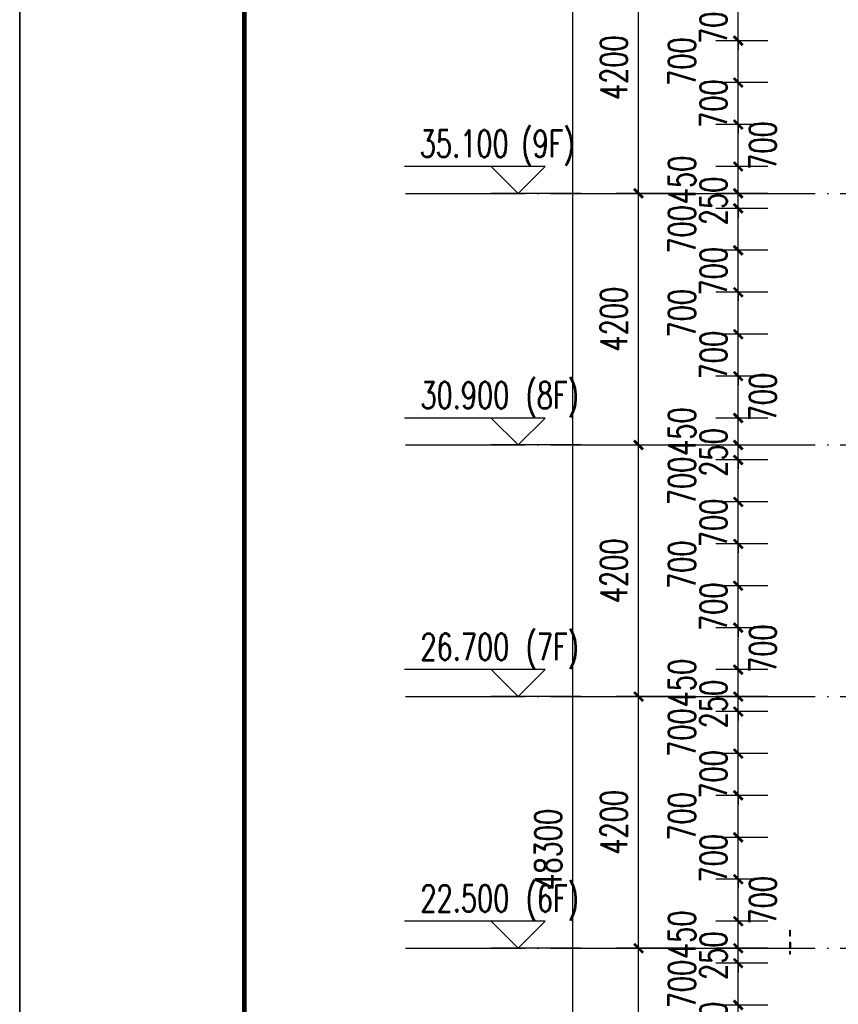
# Model space of a CAD drawing. Header units: millimetres. Extents: x 708158 to 1984082, y -168213 to -53.
# Tile 4 of 220: x 708158 to 721824, y -64394 to -47957. Entities that reach past the tile are written whole.
import ezdxf

# ---------------------------------------------------------------- set-up
doc = ezdxf.new("R2010")
doc.units = ezdxf.units.MM
doc.header["$LTSCALE"] = 1000
doc.linetypes.add('DOTE', pattern=[2.42, 2, -0.2, 0.02, -0.2])
doc.layers.get('0').update_dxf_attribs({"color": 8})
for name, color, linetype in [('A-AXIS', 1, 'DOTE'), ('DIM_ELEV', 3, 'Continuous'), ('PUB_DIM', 3, 'Continuous'), ('PUB_TEXT', 7, 'Continuous')]:
    doc.layers.add(name, color=color, linetype=linetype)
doc.layers.add('图框', color=4, linetype='Continuous', lineweight=35)
doc.styles.add('_TCH_DIM', font='SIMPLEX', dxfattribs={"bigfont": 'GBCBIG'})
doc.styles.add('_TCH_DIM_T3', font='SIMPLEX', dxfattribs={"width": 0.705882, "bigfont": 'GBCBIG'})
doc.dimstyles.new('_TCH_ARCH&&150', dxfattribs={"dimtxt": 446.25, "dimasz": 150, "dimexe": 375, "dimexo": 450, "dimgap": 189.375, "dimtad": 1, "dimdec": 0, "dimzin": 0, "dimdsep": 46, "dimtxsty": '_TCH_DIM_T3', "dimblk": 'ARCHTICK', "dimcen": 0.09, "dimclrt": 7, "dimazin": 2, "dimtfac": 1, "dimtdec": 0, "dimtix": 1, "dimtmove": 2, "dimatfit": 3, "dimfxl": 1, "dimtolj": 1, "dimtzin": 0, "dimarcsym": 0})

# ---------------------------------------------------------------- blocks, each defined once
blk = doc.blocks.new('A$C998f5811')
at = {"layer": '图框', "color": 4}
blk.add_line((-126150, 89100), (-126150, 0), dxfattribs=at)
at = {"layer": '图框', "color": 4, "const_width": 74.2}
blk.add_lwpolyline([(-122400, 1500), (-1500, 1500), (-1500, 87600), (-122400, 87600)], close=True, dxfattribs=at)
blk = doc.blocks.new('_ArchTick')
at = {"color": 0, "linetype": 'ByBlock', "const_width": 0.3}
blk.add_lwpolyline([(-0.5, -0.5), (0.5, 0.5)], dxfattribs=at)
blk = doc.blocks.new('*D175')
at = {"layer": 'Defpoints', "color": 0, "transparency": 16777216}
for p in [(717393, -37657), (719866, -37657), (719866, -85957)]:
    blk.add_point(p, dxfattribs=at)
at = {"layer": 'PUB_DIM', "color": 0, "lineweight": -2, "transparency": 16777216}
for p, q in [((719416, -37657), (717018, -37657)), ((717393, -85957), (717393, -37657)), ((719416, -85957), (717018, -85957))]:
    blk.add_line(p, q, dxfattribs=at)
at = {"layer": 'PUB_DIM', "color": 0, "lineweight": -2, "transparency": 16777216, "xscale": 150, "yscale": 150, "zscale": 150}
for p, rotation in [((717393, -37657), 90), ((717393, -85957), 270)]:
    blk.add_blockref('_ArchTick', p, dxfattribs=dict(at, rotation=rotation))
at = {"layer": 'PUB_DIM', "color": 7, "transparency": 16777216, "insert": (716980, -61807), "char_height": 446.2, "attachment_point": 5, "rotation": 90, "style": '_TCH_DIM_T3'}
blk.add_mtext('\\A1;48300', dxfattribs=at)
blk = doc.blocks.new('*D180')
at = {"layer": 'Defpoints', "color": 0, "transparency": 16777216}
for p in [(718489, -63457), (719866, -63457), (719866, -67657)]:
    blk.add_point(p, dxfattribs=at)
at = {"layer": 'PUB_DIM', "color": 0, "lineweight": -2, "transparency": 16777216}
for p, q in [((719416, -63457), (718114, -63457)), ((718489, -67657), (718489, -63457)), ((719416, -67657), (718114, -67657))]:
    blk.add_line(p, q, dxfattribs=at)
at = {"layer": 'PUB_DIM', "color": 0, "lineweight": -2, "transparency": 16777216, "xscale": 150, "yscale": 150, "zscale": 150}
for p, rotation in [((718489, -63457), 90), ((718489, -67657), 270)]:
    blk.add_blockref('_ArchTick', p, dxfattribs=dict(at, rotation=rotation))
at = {"layer": 'PUB_DIM', "color": 7, "transparency": 16777216, "insert": (718077, -65557), "char_height": 446.2, "attachment_point": 5, "rotation": 90, "style": '_TCH_DIM_T3'}
blk.add_mtext('\\A1;4200', dxfattribs=at)
blk = doc.blocks.new('*D181')
at = {"layer": 'Defpoints', "color": 0, "transparency": 16777216}
for p in [(718489, -59257), (719866, -59257), (719866, -63457)]:
    blk.add_point(p, dxfattribs=at)
at = {"layer": 'PUB_DIM', "color": 0, "lineweight": -2, "transparency": 16777216}
for p, q in [((719416, -59257), (718114, -59257)), ((718489, -63457), (718489, -59257)), ((719416, -63457), (718114, -63457))]:
    blk.add_line(p, q, dxfattribs=at)
at = {"layer": 'PUB_DIM', "color": 0, "lineweight": -2, "transparency": 16777216, "xscale": 150, "yscale": 150, "zscale": 150}
for p, rotation in [((718489, -59257), 90), ((718489, -63457), 270)]:
    blk.add_blockref('_ArchTick', p, dxfattribs=dict(at, rotation=rotation))
at = {"layer": 'PUB_DIM', "color": 7, "transparency": 16777216, "insert": (718077, -61357), "char_height": 446.2, "attachment_point": 5, "rotation": 90, "style": '_TCH_DIM_T3'}
blk.add_mtext('\\A1;4200', dxfattribs=at)
blk = doc.blocks.new('*D182')
at = {"layer": 'Defpoints', "color": 0, "transparency": 16777216}
for p in [(718489, -55057), (719866, -55057), (719866, -59257)]:
    blk.add_point(p, dxfattribs=at)
at = {"layer": 'PUB_DIM', "color": 0, "lineweight": -2, "transparency": 16777216}
for p, q in [((719416, -55057), (718114, -55057)), ((718489, -59257), (718489, -55057)), ((719416, -59257), (718114, -59257))]:
    blk.add_line(p, q, dxfattribs=at)
at = {"layer": 'PUB_DIM', "color": 0, "lineweight": -2, "transparency": 16777216, "xscale": 150, "yscale": 150, "zscale": 150}
for p, rotation in [((718489, -55057), 90), ((718489, -59257), 270)]:
    blk.add_blockref('_ArchTick', p, dxfattribs=dict(at, rotation=rotation))
at = {"layer": 'PUB_DIM', "color": 7, "transparency": 16777216, "insert": (718077, -57157), "char_height": 446.2, "attachment_point": 5, "rotation": 90, "style": '_TCH_DIM_T3'}
blk.add_mtext('\\A1;4200', dxfattribs=at)
blk = doc.blocks.new('*D183')
at = {"layer": 'Defpoints', "color": 0, "transparency": 16777216}
for p in [(718489, -50857), (719866, -50857), (719866, -55057)]:
    blk.add_point(p, dxfattribs=at)
at = {"layer": 'PUB_DIM', "color": 0, "lineweight": -2, "transparency": 16777216}
for p, q in [((719416, -50857), (718114, -50857)), ((718489, -55057), (718489, -50857)), ((719416, -55057), (718114, -55057))]:
    blk.add_line(p, q, dxfattribs=at)
at = {"layer": 'PUB_DIM', "color": 0, "lineweight": -2, "transparency": 16777216, "xscale": 150, "yscale": 150, "zscale": 150}
for p, rotation in [((718489, -50857), 90), ((718489, -55057), 270)]:
    blk.add_blockref('_ArchTick', p, dxfattribs=dict(at, rotation=rotation))
at = {"layer": 'PUB_DIM', "color": 7, "transparency": 16777216, "insert": (718077, -52957), "char_height": 446.2, "attachment_point": 5, "rotation": 90, "style": '_TCH_DIM_T3'}
blk.add_mtext('\\A1;4200', dxfattribs=at)
blk = doc.blocks.new('*D184')
at = {"layer": 'Defpoints', "color": 0, "transparency": 16777216}
for p in [(718489, -46657), (719866, -46657), (719866, -50857)]:
    blk.add_point(p, dxfattribs=at)
at = {"layer": 'PUB_DIM', "color": 0, "lineweight": -2, "transparency": 16777216}
for p, q in [((719416, -46657), (718114, -46657)), ((718489, -50857), (718489, -46657)), ((719416, -50857), (718114, -50857))]:
    blk.add_line(p, q, dxfattribs=at)
at = {"layer": 'PUB_DIM', "color": 0, "lineweight": -2, "transparency": 16777216, "xscale": 150, "yscale": 150, "zscale": 150}
for p, rotation in [((718489, -46657), 90), ((718489, -50857), 270)]:
    blk.add_blockref('_ArchTick', p, dxfattribs=dict(at, rotation=rotation))
at = {"layer": 'PUB_DIM', "color": 7, "transparency": 16777216, "insert": (718077, -48757), "char_height": 446.2, "attachment_point": 5, "rotation": 90, "style": '_TCH_DIM_T3'}
blk.add_mtext('\\A1;4200', dxfattribs=at)
blk = doc.blocks.new('*D218')
at = {"layer": 'Defpoints', "color": 0, "transparency": 16777216}
for p in [(720153, -64407), (721100, -64407), (721100, -65107)]:
    blk.add_point(p, dxfattribs=at)
at = {"layer": 'PUB_DIM', "color": 0, "lineweight": -2, "transparency": 16777216}
for p, q in [((720153, -64407), (720153, -64257)), ((720650, -64407), (719778, -64407)), ((720153, -65107), (720153, -64407)), ((720650, -65107), (719778, -65107)), ((720153, -65107), (720153, -65257))]:
    blk.add_line(p, q, dxfattribs=at)
at = {"layer": 'PUB_DIM', "color": 0, "lineweight": -2, "transparency": 16777216, "xscale": 150, "yscale": 150, "zscale": 150}
for p, rotation in [((720153, -64407), 270), ((720153, -65107), 90)]:
    blk.add_blockref('_ArchTick', p, dxfattribs=dict(at, rotation=rotation))
at = {"layer": 'PUB_DIM', "color": 7, "transparency": 16777216, "insert": (719740, -64757), "char_height": 446.2, "attachment_point": 5, "rotation": 90, "style": '_TCH_DIM_T3'}
blk.add_mtext('\\A1;700', dxfattribs=at)
blk = doc.blocks.new('*D219')
at = {"layer": 'Defpoints', "color": 0, "transparency": 16777216}
for p in [(720153, -63707), (721100, -63707), (721100, -64407)]:
    blk.add_point(p, dxfattribs=at)
at = {"layer": 'PUB_DIM', "color": 0, "lineweight": -2, "transparency": 16777216}
for p, q in [((720650, -63707), (719778, -63707)), ((720153, -64407), (720153, -63707)), ((720650, -64407), (719778, -64407))]:
    blk.add_line(p, q, dxfattribs=at)
at = {"layer": 'PUB_DIM', "color": 0, "lineweight": -2, "transparency": 16777216, "xscale": 150, "yscale": 150, "zscale": 150}
for p, rotation in [((720153, -63707), 90), ((720153, -64407), 270)]:
    blk.add_blockref('_ArchTick', p, dxfattribs=dict(at, rotation=rotation))
at = {"layer": 'PUB_DIM', "color": 7, "transparency": 16777216, "insert": (719215, -64057), "char_height": 446.2, "attachment_point": 5, "rotation": 90, "style": '_TCH_DIM_T3'}
blk.add_mtext('\\A1;700', dxfattribs=at)
blk = doc.blocks.new('*D220')
at = {"layer": 'Defpoints', "color": 0, "transparency": 16777216}
for p in [(720153, -63457), (721100, -63457), (721100, -63707)]:
    blk.add_point(p, dxfattribs=at)
at = {"layer": 'PUB_DIM', "color": 0, "lineweight": -2, "transparency": 16777216}
for p, q in [((720153, -63457), (720153, -63307)), ((720650, -63457), (719778, -63457)), ((720153, -63707), (720153, -63457)), ((720650, -63707), (719778, -63707)), ((720153, -63707), (720153, -63857))]:
    blk.add_line(p, q, dxfattribs=at)
at = {"layer": 'PUB_DIM', "color": 0, "lineweight": -2, "transparency": 16777216, "xscale": 150, "yscale": 150, "zscale": 150}
for p, rotation in [((720153, -63457), 270), ((720153, -63707), 90)]:
    blk.add_blockref('_ArchTick', p, dxfattribs=dict(at, rotation=rotation))
at = {"layer": 'PUB_DIM', "color": 7, "transparency": 16777216, "insert": (719740, -63582), "char_height": 446.2, "attachment_point": 5, "rotation": 90, "style": '_TCH_DIM_T3'}
blk.add_mtext('\\A1;250', dxfattribs=at)
blk = doc.blocks.new('*D221')
at = {"layer": 'Defpoints', "color": 0, "transparency": 16777216}
for p in [(720153, -63007), (721100, -63007), (721100, -63457)]:
    blk.add_point(p, dxfattribs=at)
at = {"layer": 'PUB_DIM', "color": 0, "lineweight": -2, "transparency": 16777216}
for p, q in [((720650, -63007), (719778, -63007)), ((720153, -63457), (720153, -63007)), ((720650, -63457), (719778, -63457))]:
    blk.add_line(p, q, dxfattribs=at)
at = {"layer": 'PUB_DIM', "color": 0, "lineweight": -2, "transparency": 16777216, "xscale": 150, "yscale": 150, "zscale": 150}
for p, rotation in [((720153, -63007), 90), ((720153, -63457), 270)]:
    blk.add_blockref('_ArchTick', p, dxfattribs=dict(at, rotation=rotation))
at = {"layer": 'PUB_DIM', "color": 7, "transparency": 16777216, "insert": (719215, -63232), "char_height": 446.2, "attachment_point": 5, "rotation": 90, "style": '_TCH_DIM_T3'}
blk.add_mtext('\\A1;450', dxfattribs=at)
blk = doc.blocks.new('*D222')
at = {"layer": 'Defpoints', "color": 0, "transparency": 16777216}
for p in [(720153, -62307), (721100, -62307), (721100, -63007)]:
    blk.add_point(p, dxfattribs=at)
at = {"layer": 'PUB_DIM', "color": 0, "lineweight": -2, "transparency": 16777216}
for p, q in [((720650, -62307), (719778, -62307)), ((720153, -63007), (720153, -62307)), ((720650, -63007), (719778, -63007))]:
    blk.add_line(p, q, dxfattribs=at)
at = {"layer": 'PUB_DIM', "color": 0, "lineweight": -2, "transparency": 16777216, "xscale": 150, "yscale": 150, "zscale": 150}
for p, rotation in [((720153, -62307), 90), ((720153, -63007), 270)]:
    blk.add_blockref('_ArchTick', p, dxfattribs=dict(at, rotation=rotation))
at = {"layer": 'PUB_DIM', "color": 7, "transparency": 16777216, "insert": (720565, -62657), "char_height": 446.2, "attachment_point": 5, "rotation": 90, "style": '_TCH_DIM_T3'}
blk.add_mtext('\\A1;700', dxfattribs=at)
blk = doc.blocks.new('*D223')
at = {"layer": 'Defpoints', "color": 0, "transparency": 16777216}
for p in [(720153, -61607), (721100, -61607), (721100, -62307)]:
    blk.add_point(p, dxfattribs=at)
at = {"layer": 'PUB_DIM', "color": 0, "lineweight": -2, "transparency": 16777216}
for p, q in [((720153, -61607), (720153, -61457)), ((720650, -61607), (719778, -61607)), ((720153, -62307), (720153, -61607)), ((720650, -62307), (719778, -62307)), ((720153, -62307), (720153, -62457))]:
    blk.add_line(p, q, dxfattribs=at)
at = {"layer": 'PUB_DIM', "color": 0, "lineweight": -2, "transparency": 16777216, "xscale": 150, "yscale": 150, "zscale": 150}
for p, rotation in [((720153, -61607), 270), ((720153, -62307), 90)]:
    blk.add_blockref('_ArchTick', p, dxfattribs=dict(at, rotation=rotation))
at = {"layer": 'PUB_DIM', "color": 7, "transparency": 16777216, "insert": (719740, -61957), "char_height": 446.2, "attachment_point": 5, "rotation": 90, "style": '_TCH_DIM_T3'}
blk.add_mtext('\\A1;700', dxfattribs=at)
blk = doc.blocks.new('*D224')
at = {"layer": 'Defpoints', "color": 0, "transparency": 16777216}
for p in [(720153, -60907), (721100, -60907), (721100, -61607)]:
    blk.add_point(p, dxfattribs=at)
at = {"layer": 'PUB_DIM', "color": 0, "lineweight": -2, "transparency": 16777216}
for p, q in [((720650, -60907), (719778, -60907)), ((720153, -61607), (720153, -60907)), ((720650, -61607), (719778, -61607))]:
    blk.add_line(p, q, dxfattribs=at)
at = {"layer": 'PUB_DIM', "color": 0, "lineweight": -2, "transparency": 16777216, "xscale": 150, "yscale": 150, "zscale": 150}
for p, rotation in [((720153, -60907), 90), ((720153, -61607), 270)]:
    blk.add_blockref('_ArchTick', p, dxfattribs=dict(at, rotation=rotation))
at = {"layer": 'PUB_DIM', "color": 7, "transparency": 16777216, "insert": (719215, -61257), "char_height": 446.2, "attachment_point": 5, "rotation": 90, "style": '_TCH_DIM_T3'}
blk.add_mtext('\\A1;700', dxfattribs=at)
blk = doc.blocks.new('*D225')
at = {"layer": 'Defpoints', "color": 0, "transparency": 16777216}
for p in [(720153, -60207), (721100, -60207), (721100, -60907)]:
    blk.add_point(p, dxfattribs=at)
at = {"layer": 'PUB_DIM', "color": 0, "lineweight": -2, "transparency": 16777216}
for p, q in [((720153, -60207), (720153, -60057)), ((720650, -60207), (719778, -60207)), ((720153, -60907), (720153, -60207)), ((720650, -60907), (719778, -60907)), ((720153, -60907), (720153, -61057))]:
    blk.add_line(p, q, dxfattribs=at)
at = {"layer": 'PUB_DIM', "color": 0, "lineweight": -2, "transparency": 16777216, "xscale": 150, "yscale": 150, "zscale": 150}
for p, rotation in [((720153, -60207), 270), ((720153, -60907), 90)]:
    blk.add_blockref('_ArchTick', p, dxfattribs=dict(at, rotation=rotation))
at = {"layer": 'PUB_DIM', "color": 7, "transparency": 16777216, "insert": (719740, -60557), "char_height": 446.2, "attachment_point": 5, "rotation": 90, "style": '_TCH_DIM_T3'}
blk.add_mtext('\\A1;700', dxfattribs=at)
blk = doc.blocks.new('*D226')
at = {"layer": 'Defpoints', "color": 0, "transparency": 16777216}
for p in [(720153, -59507), (721100, -59507), (721100, -60207)]:
    blk.add_point(p, dxfattribs=at)
at = {"layer": 'PUB_DIM', "color": 0, "lineweight": -2, "transparency": 16777216}
for p, q in [((720650, -59507), (719778, -59507)), ((720153, -60207), (720153, -59507)), ((720650, -60207), (719778, -60207))]:
    blk.add_line(p, q, dxfattribs=at)
at = {"layer": 'PUB_DIM', "color": 0, "lineweight": -2, "transparency": 16777216, "xscale": 150, "yscale": 150, "zscale": 150}
for p, rotation in [((720153, -59507), 90), ((720153, -60207), 270)]:
    blk.add_blockref('_ArchTick', p, dxfattribs=dict(at, rotation=rotation))
at = {"layer": 'PUB_DIM', "color": 7, "transparency": 16777216, "insert": (719215, -59857), "char_height": 446.2, "attachment_point": 5, "rotation": 90, "style": '_TCH_DIM_T3'}
blk.add_mtext('\\A1;700', dxfattribs=at)
blk = doc.blocks.new('*D227')
at = {"layer": 'Defpoints', "color": 0, "transparency": 16777216}
for p in [(720153, -59257), (721100, -59257), (721100, -59507)]:
    blk.add_point(p, dxfattribs=at)
at = {"layer": 'PUB_DIM', "color": 0, "lineweight": -2, "transparency": 16777216}
for p, q in [((720153, -59257), (720153, -59107)), ((720650, -59257), (719778, -59257)), ((720153, -59507), (720153, -59257)), ((720650, -59507), (719778, -59507)), ((720153, -59507), (720153, -59657))]:
    blk.add_line(p, q, dxfattribs=at)
at = {"layer": 'PUB_DIM', "color": 0, "lineweight": -2, "transparency": 16777216, "xscale": 150, "yscale": 150, "zscale": 150}
for p, rotation in [((720153, -59257), 270), ((720153, -59507), 90)]:
    blk.add_blockref('_ArchTick', p, dxfattribs=dict(at, rotation=rotation))
at = {"layer": 'PUB_DIM', "color": 7, "transparency": 16777216, "insert": (719740, -59382), "char_height": 446.2, "attachment_point": 5, "rotation": 90, "style": '_TCH_DIM_T3'}
blk.add_mtext('\\A1;250', dxfattribs=at)
blk = doc.blocks.new('*D228')
at = {"layer": 'Defpoints', "color": 0, "transparency": 16777216}
for p in [(720153, -58807), (721100, -58807), (721100, -59257)]:
    blk.add_point(p, dxfattribs=at)
at = {"layer": 'PUB_DIM', "color": 0, "lineweight": -2, "transparency": 16777216}
for p, q in [((720650, -58807), (719778, -58807)), ((720153, -59257), (720153, -58807)), ((720650, -59257), (719778, -59257))]:
    blk.add_line(p, q, dxfattribs=at)
at = {"layer": 'PUB_DIM', "color": 0, "lineweight": -2, "transparency": 16777216, "xscale": 150, "yscale": 150, "zscale": 150}
for p, rotation in [((720153, -58807), 90), ((720153, -59257), 270)]:
    blk.add_blockref('_ArchTick', p, dxfattribs=dict(at, rotation=rotation))
at = {"layer": 'PUB_DIM', "color": 7, "transparency": 16777216, "insert": (719215, -59032), "char_height": 446.2, "attachment_point": 5, "rotation": 90, "style": '_TCH_DIM_T3'}
blk.add_mtext('\\A1;450', dxfattribs=at)
blk = doc.blocks.new('*D229')
at = {"layer": 'Defpoints', "color": 0, "transparency": 16777216}
for p in [(720153, -58107), (721100, -58107), (721100, -58807)]:
    blk.add_point(p, dxfattribs=at)
at = {"layer": 'PUB_DIM', "color": 0, "lineweight": -2, "transparency": 16777216}
for p, q in [((720650, -58107), (719778, -58107)), ((720153, -58807), (720153, -58107)), ((720650, -58807), (719778, -58807))]:
    blk.add_line(p, q, dxfattribs=at)
at = {"layer": 'PUB_DIM', "color": 0, "lineweight": -2, "transparency": 16777216, "xscale": 150, "yscale": 150, "zscale": 150}
for p, rotation in [((720153, -58107), 90), ((720153, -58807), 270)]:
    blk.add_blockref('_ArchTick', p, dxfattribs=dict(at, rotation=rotation))
at = {"layer": 'PUB_DIM', "color": 7, "transparency": 16777216, "insert": (720565, -58457), "char_height": 446.2, "attachment_point": 5, "rotation": 90, "style": '_TCH_DIM_T3'}
blk.add_mtext('\\A1;700', dxfattribs=at)
blk = doc.blocks.new('*D230')
at = {"layer": 'Defpoints', "color": 0, "transparency": 16777216}
for p in [(720153, -57407), (721100, -57407), (721100, -58107)]:
    blk.add_point(p, dxfattribs=at)
at = {"layer": 'PUB_DIM', "color": 0, "lineweight": -2, "transparency": 16777216}
for p, q in [((720153, -57407), (720153, -57257)), ((720650, -57407), (719778, -57407)), ((720153, -58107), (720153, -57407)), ((720650, -58107), (719778, -58107)), ((720153, -58107), (720153, -58257))]:
    blk.add_line(p, q, dxfattribs=at)
at = {"layer": 'PUB_DIM', "color": 0, "lineweight": -2, "transparency": 16777216, "xscale": 150, "yscale": 150, "zscale": 150}
for p, rotation in [((720153, -57407), 270), ((720153, -58107), 90)]:
    blk.add_blockref('_ArchTick', p, dxfattribs=dict(at, rotation=rotation))
at = {"layer": 'PUB_DIM', "color": 7, "transparency": 16777216, "insert": (719740, -57757), "char_height": 446.2, "attachment_point": 5, "rotation": 90, "style": '_TCH_DIM_T3'}
blk.add_mtext('\\A1;700', dxfattribs=at)
blk = doc.blocks.new('*D231')
at = {"layer": 'Defpoints', "color": 0, "transparency": 16777216}
for p in [(720153, -56707), (721100, -56707), (721100, -57407)]:
    blk.add_point(p, dxfattribs=at)
at = {"layer": 'PUB_DIM', "color": 0, "lineweight": -2, "transparency": 16777216}
for p, q in [((720650, -56707), (719778, -56707)), ((720153, -57407), (720153, -56707)), ((720650, -57407), (719778, -57407))]:
    blk.add_line(p, q, dxfattribs=at)
at = {"layer": 'PUB_DIM', "color": 0, "lineweight": -2, "transparency": 16777216, "xscale": 150, "yscale": 150, "zscale": 150}
for p, rotation in [((720153, -56707), 90), ((720153, -57407), 270)]:
    blk.add_blockref('_ArchTick', p, dxfattribs=dict(at, rotation=rotation))
at = {"layer": 'PUB_DIM', "color": 7, "transparency": 16777216, "insert": (719215, -57057), "char_height": 446.2, "attachment_point": 5, "rotation": 90, "style": '_TCH_DIM_T3'}
blk.add_mtext('\\A1;700', dxfattribs=at)
blk = doc.blocks.new('*D232')
at = {"layer": 'Defpoints', "color": 0, "transparency": 16777216}
for p in [(720153, -56007), (721100, -56007), (721100, -56707)]:
    blk.add_point(p, dxfattribs=at)
at = {"layer": 'PUB_DIM', "color": 0, "lineweight": -2, "transparency": 16777216}
for p, q in [((720153, -56007), (720153, -55857)), ((720650, -56007), (719778, -56007)), ((720153, -56707), (720153, -56007)), ((720650, -56707), (719778, -56707)), ((720153, -56707), (720153, -56857))]:
    blk.add_line(p, q, dxfattribs=at)
at = {"layer": 'PUB_DIM', "color": 0, "lineweight": -2, "transparency": 16777216, "xscale": 150, "yscale": 150, "zscale": 150}
for p, rotation in [((720153, -56007), 270), ((720153, -56707), 90)]:
    blk.add_blockref('_ArchTick', p, dxfattribs=dict(at, rotation=rotation))
at = {"layer": 'PUB_DIM', "color": 7, "transparency": 16777216, "insert": (719740, -56357), "char_height": 446.2, "attachment_point": 5, "rotation": 90, "style": '_TCH_DIM_T3'}
blk.add_mtext('\\A1;700', dxfattribs=at)
blk = doc.blocks.new('*D233')
at = {"layer": 'Defpoints', "color": 0, "transparency": 16777216}
for p in [(720153, -55307), (721100, -55307), (721100, -56007)]:
    blk.add_point(p, dxfattribs=at)
at = {"layer": 'PUB_DIM', "color": 0, "lineweight": -2, "transparency": 16777216}
for p, q in [((720650, -55307), (719778, -55307)), ((720153, -56007), (720153, -55307)), ((720650, -56007), (719778, -56007))]:
    blk.add_line(p, q, dxfattribs=at)
at = {"layer": 'PUB_DIM', "color": 0, "lineweight": -2, "transparency": 16777216, "xscale": 150, "yscale": 150, "zscale": 150}
for p, rotation in [((720153, -55307), 90), ((720153, -56007), 270)]:
    blk.add_blockref('_ArchTick', p, dxfattribs=dict(at, rotation=rotation))
at = {"layer": 'PUB_DIM', "color": 7, "transparency": 16777216, "insert": (719215, -55657), "char_height": 446.2, "attachment_point": 5, "rotation": 90, "style": '_TCH_DIM_T3'}
blk.add_mtext('\\A1;700', dxfattribs=at)
blk = doc.blocks.new('*D234')
at = {"layer": 'Defpoints', "color": 0, "transparency": 16777216}
for p in [(720153, -55057), (721100, -55057), (721100, -55307)]:
    blk.add_point(p, dxfattribs=at)
at = {"layer": 'PUB_DIM', "color": 0, "lineweight": -2, "transparency": 16777216}
for p, q in [((720650, -55057), (719778, -55057)), ((720153, -55057), (720153, -54907)), ((720153, -55307), (720153, -55057)), ((720650, -55307), (719778, -55307)), ((720153, -55307), (720153, -55457))]:
    blk.add_line(p, q, dxfattribs=at)
at = {"layer": 'PUB_DIM', "color": 0, "lineweight": -2, "transparency": 16777216, "xscale": 150, "yscale": 150, "zscale": 150}
for p, rotation in [((720153, -55057), 270), ((720153, -55307), 90)]:
    blk.add_blockref('_ArchTick', p, dxfattribs=dict(at, rotation=rotation))
at = {"layer": 'PUB_DIM', "color": 7, "transparency": 16777216, "insert": (719740, -55182), "char_height": 446.2, "attachment_point": 5, "rotation": 90, "style": '_TCH_DIM_T3'}
blk.add_mtext('\\A1;250', dxfattribs=at)
blk = doc.blocks.new('*D235')
at = {"layer": 'Defpoints', "color": 0, "transparency": 16777216}
for p in [(720153, -54607), (721100, -54607), (721100, -55057)]:
    blk.add_point(p, dxfattribs=at)
at = {"layer": 'PUB_DIM', "color": 0, "lineweight": -2, "transparency": 16777216}
for p, q in [((720650, -54607), (719778, -54607)), ((720153, -55057), (720153, -54607)), ((720650, -55057), (719778, -55057))]:
    blk.add_line(p, q, dxfattribs=at)
at = {"layer": 'PUB_DIM', "color": 0, "lineweight": -2, "transparency": 16777216, "xscale": 150, "yscale": 150, "zscale": 150}
for p, rotation in [((720153, -54607), 90), ((720153, -55057), 270)]:
    blk.add_blockref('_ArchTick', p, dxfattribs=dict(at, rotation=rotation))
at = {"layer": 'PUB_DIM', "color": 7, "transparency": 16777216, "insert": (719215, -54832), "char_height": 446.2, "attachment_point": 5, "rotation": 90, "style": '_TCH_DIM_T3'}
blk.add_mtext('\\A1;450', dxfattribs=at)
blk = doc.blocks.new('*D236')
at = {"layer": 'Defpoints', "color": 0, "transparency": 16777216}
for p in [(720153, -53907), (721100, -53907), (721100, -54607)]:
    blk.add_point(p, dxfattribs=at)
at = {"layer": 'PUB_DIM', "color": 0, "lineweight": -2, "transparency": 16777216}
for p, q in [((720650, -53907), (719778, -53907)), ((720153, -54607), (720153, -53907)), ((720650, -54607), (719778, -54607))]:
    blk.add_line(p, q, dxfattribs=at)
at = {"layer": 'PUB_DIM', "color": 0, "lineweight": -2, "transparency": 16777216, "xscale": 150, "yscale": 150, "zscale": 150}
for p, rotation in [((720153, -53907), 90), ((720153, -54607), 270)]:
    blk.add_blockref('_ArchTick', p, dxfattribs=dict(at, rotation=rotation))
at = {"layer": 'PUB_DIM', "color": 7, "transparency": 16777216, "insert": (720565, -54257), "char_height": 446.2, "attachment_point": 5, "rotation": 90, "style": '_TCH_DIM_T3'}
blk.add_mtext('\\A1;700', dxfattribs=at)
blk = doc.blocks.new('*D237')
at = {"layer": 'Defpoints', "color": 0, "transparency": 16777216}
for p in [(720153, -53207), (721100, -53207), (721100, -53907)]:
    blk.add_point(p, dxfattribs=at)
at = {"layer": 'PUB_DIM', "color": 0, "lineweight": -2, "transparency": 16777216}
for p, q in [((720153, -53207), (720153, -53057)), ((720650, -53207), (719778, -53207)), ((720153, -53907), (720153, -53207)), ((720650, -53907), (719778, -53907)), ((720153, -53907), (720153, -54057))]:
    blk.add_line(p, q, dxfattribs=at)
at = {"layer": 'PUB_DIM', "color": 0, "lineweight": -2, "transparency": 16777216, "xscale": 150, "yscale": 150, "zscale": 150}
for p, rotation in [((720153, -53207), 270), ((720153, -53907), 90)]:
    blk.add_blockref('_ArchTick', p, dxfattribs=dict(at, rotation=rotation))
at = {"layer": 'PUB_DIM', "color": 7, "transparency": 16777216, "insert": (719740, -53557), "char_height": 446.2, "attachment_point": 5, "rotation": 90, "style": '_TCH_DIM_T3'}
blk.add_mtext('\\A1;700', dxfattribs=at)
blk = doc.blocks.new('*D238')
at = {"layer": 'Defpoints', "color": 0, "transparency": 16777216}
for p in [(720153, -52507), (721100, -52507), (721100, -53207)]:
    blk.add_point(p, dxfattribs=at)
at = {"layer": 'PUB_DIM', "color": 0, "lineweight": -2, "transparency": 16777216}
for p, q in [((720650, -52507), (719778, -52507)), ((720153, -53207), (720153, -52507)), ((720650, -53207), (719778, -53207))]:
    blk.add_line(p, q, dxfattribs=at)
at = {"layer": 'PUB_DIM', "color": 0, "lineweight": -2, "transparency": 16777216, "xscale": 150, "yscale": 150, "zscale": 150}
for p, rotation in [((720153, -52507), 90), ((720153, -53207), 270)]:
    blk.add_blockref('_ArchTick', p, dxfattribs=dict(at, rotation=rotation))
at = {"layer": 'PUB_DIM', "color": 7, "transparency": 16777216, "insert": (719215, -52857), "char_height": 446.2, "attachment_point": 5, "rotation": 90, "style": '_TCH_DIM_T3'}
blk.add_mtext('\\A1;700', dxfattribs=at)
blk = doc.blocks.new('*D239')
at = {"layer": 'Defpoints', "color": 0, "transparency": 16777216}
for p in [(720153, -51807), (721100, -51807), (721100, -52507)]:
    blk.add_point(p, dxfattribs=at)
at = {"layer": 'PUB_DIM', "color": 0, "lineweight": -2, "transparency": 16777216}
for p, q in [((720153, -51807), (720153, -51657)), ((720650, -51807), (719778, -51807)), ((720153, -52507), (720153, -51807)), ((720650, -52507), (719778, -52507)), ((720153, -52507), (720153, -52657))]:
    blk.add_line(p, q, dxfattribs=at)
at = {"layer": 'PUB_DIM', "color": 0, "lineweight": -2, "transparency": 16777216, "xscale": 150, "yscale": 150, "zscale": 150}
for p, rotation in [((720153, -51807), 270), ((720153, -52507), 90)]:
    blk.add_blockref('_ArchTick', p, dxfattribs=dict(at, rotation=rotation))
at = {"layer": 'PUB_DIM', "color": 7, "transparency": 16777216, "insert": (719740, -52157), "char_height": 446.2, "attachment_point": 5, "rotation": 90, "style": '_TCH_DIM_T3'}
blk.add_mtext('\\A1;700', dxfattribs=at)
blk = doc.blocks.new('*D240')
at = {"layer": 'Defpoints', "color": 0, "transparency": 16777216}
for p in [(720153, -51107), (721100, -51107), (721100, -51807)]:
    blk.add_point(p, dxfattribs=at)
at = {"layer": 'PUB_DIM', "color": 0, "lineweight": -2, "transparency": 16777216}
for p, q in [((720650, -51107), (719778, -51107)), ((720153, -51807), (720153, -51107)), ((720650, -51807), (719778, -51807))]:
    blk.add_line(p, q, dxfattribs=at)
at = {"layer": 'PUB_DIM', "color": 0, "lineweight": -2, "transparency": 16777216, "xscale": 150, "yscale": 150, "zscale": 150}
for p, rotation in [((720153, -51107), 90), ((720153, -51807), 270)]:
    blk.add_blockref('_ArchTick', p, dxfattribs=dict(at, rotation=rotation))
at = {"layer": 'PUB_DIM', "color": 7, "transparency": 16777216, "insert": (719215, -51457), "char_height": 446.2, "attachment_point": 5, "rotation": 90, "style": '_TCH_DIM_T3'}
blk.add_mtext('\\A1;700', dxfattribs=at)
blk = doc.blocks.new('*D241')
at = {"layer": 'Defpoints', "color": 0, "transparency": 16777216}
for p in [(720153, -50857), (721100, -50857), (721100, -51107)]:
    blk.add_point(p, dxfattribs=at)
at = {"layer": 'PUB_DIM', "color": 0, "lineweight": -2, "transparency": 16777216}
for p, q in [((720153, -50857), (720153, -50707)), ((720650, -50857), (719778, -50857)), ((720153, -51107), (720153, -50857)), ((720650, -51107), (719778, -51107)), ((720153, -51107), (720153, -51257))]:
    blk.add_line(p, q, dxfattribs=at)
at = {"layer": 'PUB_DIM', "color": 0, "lineweight": -2, "transparency": 16777216, "xscale": 150, "yscale": 150, "zscale": 150}
for p, rotation in [((720153, -50857), 270), ((720153, -51107), 90)]:
    blk.add_blockref('_ArchTick', p, dxfattribs=dict(at, rotation=rotation))
at = {"layer": 'PUB_DIM', "color": 7, "transparency": 16777216, "insert": (719740, -50982), "char_height": 446.2, "attachment_point": 5, "rotation": 90, "style": '_TCH_DIM_T3'}
blk.add_mtext('\\A1;250', dxfattribs=at)
blk = doc.blocks.new('*D242')
at = {"layer": 'Defpoints', "color": 0, "transparency": 16777216}
for p in [(720153, -50407), (721100, -50407), (721100, -50857)]:
    blk.add_point(p, dxfattribs=at)
at = {"layer": 'PUB_DIM', "color": 0, "lineweight": -2, "transparency": 16777216}
for p, q in [((720650, -50407), (719778, -50407)), ((720153, -50857), (720153, -50407)), ((720650, -50857), (719778, -50857))]:
    blk.add_line(p, q, dxfattribs=at)
at = {"layer": 'PUB_DIM', "color": 0, "lineweight": -2, "transparency": 16777216, "xscale": 150, "yscale": 150, "zscale": 150}
for p, rotation in [((720153, -50407), 90), ((720153, -50857), 270)]:
    blk.add_blockref('_ArchTick', p, dxfattribs=dict(at, rotation=rotation))
at = {"layer": 'PUB_DIM', "color": 7, "transparency": 16777216, "insert": (719215, -50632), "char_height": 446.2, "attachment_point": 5, "rotation": 90, "style": '_TCH_DIM_T3'}
blk.add_mtext('\\A1;450', dxfattribs=at)
blk = doc.blocks.new('*D243')
at = {"layer": 'Defpoints', "color": 0, "transparency": 16777216}
for p in [(720153, -49707), (721100, -49707), (721100, -50407)]:
    blk.add_point(p, dxfattribs=at)
at = {"layer": 'PUB_DIM', "color": 0, "lineweight": -2, "transparency": 16777216}
for p, q in [((720650, -49707), (719778, -49707)), ((720153, -50407), (720153, -49707)), ((720650, -50407), (719778, -50407))]:
    blk.add_line(p, q, dxfattribs=at)
at = {"layer": 'PUB_DIM', "color": 0, "lineweight": -2, "transparency": 16777216, "xscale": 150, "yscale": 150, "zscale": 150}
for p, rotation in [((720153, -49707), 90), ((720153, -50407), 270)]:
    blk.add_blockref('_ArchTick', p, dxfattribs=dict(at, rotation=rotation))
at = {"layer": 'PUB_DIM', "color": 7, "transparency": 16777216, "insert": (720565, -50057), "char_height": 446.2, "attachment_point": 5, "rotation": 90, "style": '_TCH_DIM_T3'}
blk.add_mtext('\\A1;700', dxfattribs=at)
blk = doc.blocks.new('*D244')
at = {"layer": 'Defpoints', "color": 0, "transparency": 16777216}
for p in [(720153, -49007), (721100, -49007), (721100, -49707)]:
    blk.add_point(p, dxfattribs=at)
at = {"layer": 'PUB_DIM', "color": 0, "lineweight": -2, "transparency": 16777216}
for p, q in [((720153, -49007), (720153, -48857)), ((720650, -49007), (719778, -49007)), ((720153, -49707), (720153, -49007)), ((720650, -49707), (719778, -49707)), ((720153, -49707), (720153, -49857))]:
    blk.add_line(p, q, dxfattribs=at)
at = {"layer": 'PUB_DIM', "color": 0, "lineweight": -2, "transparency": 16777216, "xscale": 150, "yscale": 150, "zscale": 150}
for p, rotation in [((720153, -49007), 270), ((720153, -49707), 90)]:
    blk.add_blockref('_ArchTick', p, dxfattribs=dict(at, rotation=rotation))
at = {"layer": 'PUB_DIM', "color": 7, "transparency": 16777216, "insert": (719740, -49357), "char_height": 446.2, "attachment_point": 5, "rotation": 90, "style": '_TCH_DIM_T3'}
blk.add_mtext('\\A1;700', dxfattribs=at)
blk = doc.blocks.new('*D245')
at = {"layer": 'Defpoints', "color": 0, "transparency": 16777216}
for p in [(720153, -48307), (721100, -48307), (721100, -49007)]:
    blk.add_point(p, dxfattribs=at)
at = {"layer": 'PUB_DIM', "color": 0, "lineweight": -2, "transparency": 16777216}
for p, q in [((720650, -48307), (719778, -48307)), ((720153, -49007), (720153, -48307)), ((720650, -49007), (719778, -49007))]:
    blk.add_line(p, q, dxfattribs=at)
at = {"layer": 'PUB_DIM', "color": 0, "lineweight": -2, "transparency": 16777216, "xscale": 150, "yscale": 150, "zscale": 150}
for p, rotation in [((720153, -48307), 90), ((720153, -49007), 270)]:
    blk.add_blockref('_ArchTick', p, dxfattribs=dict(at, rotation=rotation))
at = {"layer": 'PUB_DIM', "color": 7, "transparency": 16777216, "insert": (719215, -48657), "char_height": 446.2, "attachment_point": 5, "rotation": 90, "style": '_TCH_DIM_T3'}
blk.add_mtext('\\A1;700', dxfattribs=at)
blk = doc.blocks.new('*D246')
at = {"layer": 'Defpoints', "color": 0, "transparency": 16777216}
for p in [(720153, -47607), (721100, -47607), (721100, -48307)]:
    blk.add_point(p, dxfattribs=at)
at = {"layer": 'PUB_DIM', "color": 0, "lineweight": -2, "transparency": 16777216}
for p, q in [((720153, -47607), (720153, -47457)), ((720650, -47607), (719778, -47607)), ((720153, -48307), (720153, -47607)), ((720650, -48307), (719778, -48307)), ((720153, -48307), (720153, -48457))]:
    blk.add_line(p, q, dxfattribs=at)
at = {"layer": 'PUB_DIM', "color": 0, "lineweight": -2, "transparency": 16777216, "xscale": 150, "yscale": 150, "zscale": 150}
for p, rotation in [((720153, -47607), 270), ((720153, -48307), 90)]:
    blk.add_blockref('_ArchTick', p, dxfattribs=dict(at, rotation=rotation))
at = {"layer": 'PUB_DIM', "color": 7, "transparency": 16777216, "insert": (719740, -47957), "char_height": 446.2, "attachment_point": 5, "rotation": 90, "style": '_TCH_DIM_T3'}
blk.add_mtext('\\A1;700', dxfattribs=at)

msp = doc.modelspace()

# ---------------------------------------------------------------- linework, layer by layer
for points in [[(721012.6, -63156.7), (721022.6, -63156.7), (721022.6, -63256.7), (721012.6, -63256.7)], [(721012.6, -63356.7), (721028.6, -63356.7), (721028.6, -63456.7), (721012.6, -63456.7)], [(721012.6, -63506.7), (721022.6, -63506.7), (721022.6, -63556.7), (721012.6, -63556.7)]]:
    msp.add_lwpolyline(points, close=True)
at = {"layer": 'A-AXIS'}
for p, q in [((714598, -50856.7), (825203.3, -50856.7)), ((714598, -55056.7), (825203.3, -55056.7)), ((714598, -59256.7), (825203.3, -59256.7)), ((714598, -63456.7), (825203.3, -63456.7))]:
    msp.add_line(p, q, dxfattribs=at)
at = {"layer": 'DIM_ELEV'}
for p, q in [((716928, -50406.7), (714580.5, -50406.7)), ((716478, -50856.7), (716028, -50406.7)), ((716478, -50856.7), (716928, -50406.7)), ((717528, -50856.7), (716028, -50856.7)), ((716928, -54606.7), (714580.5, -54606.7)), ((716478, -55056.7), (716028, -54606.7)), ((716478, -55056.7), (716928, -54606.7)), ((717528, -55056.7), (716028, -55056.7)), ((716928, -58806.7), (714580.5, -58806.7)), ((716478, -59256.7), (716028, -58806.7)), ((716478, -59256.7), (716928, -58806.7)), ((717528, -59256.7), (716028, -59256.7)), ((716928, -63006.7), (714580.5, -63006.7)), ((716478, -63456.7), (716028, -63006.7)), ((716478, -63456.7), (716928, -63006.7)), ((717528, -63456.7), (716028, -63456.7))]:
    msp.add_line(p, q, dxfattribs=at)

# ---------------------------------------------------------------- block references
msp.add_blockref('A$C998f5811', (834307.6, -107699.9))

# ---------------------------------------------------------------- texts
at = {"layer": 'PUB_TEXT', "style": '_TCH_DIM', "width": 0.705882}
for s, p in [('35.100', (714835.5, -50249.2)), ('(9F)', (716530.5, -50249.2)), ('30.900', (714847.5, -54449.2)), ('(8F)', (716602.5, -54449.2)), ('(7F)', (716602.5, -58649.2)), ('26.700', (714847.5, -58649.2)), ('22.500', (714847.5, -62849.2)), ('(6F)', (716602.5, -62849.2))]:
    msp.add_text(s, height=446.25, dxfattribs=at).set_placement(p)

# ---------------------------------------------------------------- dimensions: what is measured, and where the dimension line sits
at = {"layer": 'PUB_DIM'}
for p1, p2, distance, picture, middle in [((719865.9, -85956.7), (719865.9, -37656.7), 2473.1, '*D175', (716980.3, -61806.7)), ((719865.9, -50856.7), (719865.9, -46656.7), 1376.7, '*D184', (718076.7, -48756.7)), ((721100.5, -48306.7), (721100.5, -47606.7), 947.8, '*D246', (719740.2, -47956.7)), ((721100.5, -49706.7), (721100.5, -49006.7), 947.8, '*D244', (719740.2, -49356.7)), ((721100.5, -51106.7), (721100.5, -50856.7), 947.8, '*D241', (719740.2, -50981.7)), ((719865.9, -55056.7), (719865.9, -50856.7), 1376.7, '*D183', (718076.7, -52956.7)), ((721100.5, -52506.7), (721100.5, -51806.7), 947.8, '*D239', (719740.2, -52156.7)), ((721100.5, -53906.7), (721100.5, -53206.7), 947.8, '*D237', (719740.2, -53556.7)), ((721100.5, -55306.7), (721100.5, -55056.7), 947.8, '*D234', (719740.2, -55181.7)), ((719865.9, -59256.7), (719865.9, -55056.7), 1376.7, '*D182', (718076.7, -57156.7)), ((721100.5, -56706.7), (721100.5, -56006.7), 947.8, '*D232', (719740.2, -56356.7)), ((721100.5, -58106.7), (721100.5, -57406.7), 947.8, '*D230', (719740.2, -57756.7)), ((721100.5, -59506.7), (721100.5, -59256.7), 947.8, '*D227', (719740.2, -59381.7)), ((719865.9, -63456.7), (719865.9, -59256.7), 1376.7, '*D181', (718076.7, -61356.7)), ((721100.5, -60906.7), (721100.5, -60206.7), 947.8, '*D225', (719740.2, -60556.7)), ((721100.5, -62306.7), (721100.5, -61606.7), 947.8, '*D223', (719740.2, -61956.7)), ((721100.5, -63706.7), (721100.5, -63456.7), 947.8, '*D220', (719740.2, -63581.7)), ((719865.9, -67656.7), (719865.9, -63456.7), 1376.7, '*D180', (718076.7, -65556.7)), ((721100.5, -65106.7), (721100.5, -64406.7), 947.8, '*D218', (719740.2, -64756.7))]:
    dim = msp.add_aligned_dim(p1=p1, p2=p2, distance=distance, dimstyle='_TCH_ARCH&&150', dxfattribs=at)
    dim.commit()
    dim.dimension.update_dxf_attribs({"geometry": picture, "text_midpoint": middle})
for base, p1, p2, picture, middle in [((720152.7, -48306.7), (721100.5, -49006.7), (721100.5, -48306.7), '*D245', (719215.2, -48656.7)), ((720152.7, -49706.7), (721100.5, -50406.7), (721100.5, -49706.7), '*D243', (720565.2, -50056.7)), ((720152.7, -50406.7), (721100.5, -50856.7), (721100.5, -50406.7), '*D242', (719215.2, -50631.7)), ((720152.7, -51106.7), (721100.5, -51806.7), (721100.5, -51106.7), '*D240', (719215.2, -51456.7)), ((720152.7, -52506.7), (721100.5, -53206.7), (721100.5, -52506.7), '*D238', (719215.2, -52856.7)), ((720152.7, -53906.7), (721100.5, -54606.7), (721100.5, -53906.7), '*D236', (720565.2, -54256.7)), ((720152.7, -54606.7), (721100.5, -55056.7), (721100.5, -54606.7), '*D235', (719215.2, -54831.7)), ((720152.7, -55306.7), (721100.5, -56006.7), (721100.5, -55306.7), '*D233', (719215.2, -55656.7)), ((720152.7, -56706.7), (721100.5, -57406.7), (721100.5, -56706.7), '*D231', (719215.2, -57056.7)), ((720152.7, -58106.7), (721100.5, -58806.7), (721100.5, -58106.7), '*D229', (720565.2, -58456.7)), ((720152.7, -58806.7), (721100.5, -59256.7), (721100.5, -58806.7), '*D228', (719215.2, -59031.7)), ((720152.7, -59506.7), (721100.5, -60206.7), (721100.5, -59506.7), '*D226', (719215.2, -59856.7)), ((720152.7, -60906.7), (721100.5, -61606.7), (721100.5, -60906.7), '*D224', (719215.2, -61256.7)), ((720152.7, -62306.7), (721100.5, -63006.7), (721100.5, -62306.7), '*D222', (720565.2, -62656.7)), ((720152.7, -63006.7), (721100.5, -63456.7), (721100.5, -63006.7), '*D221', (719215.2, -63231.7)), ((720152.7, -63706.7), (721100.5, -64406.7), (721100.5, -63706.7), '*D219', (719215.2, -64056.7))]:
    dim = msp.add_linear_dim(base=base, p1=p1, p2=p2, angle=90, dimstyle='_TCH_ARCH&&150', dxfattribs=at)
    dim.commit()
    dim.dimension.update_dxf_attribs({"geometry": picture, "text_midpoint": middle, "dimtype": 129})

doc.saveas('drawing.dxf')
